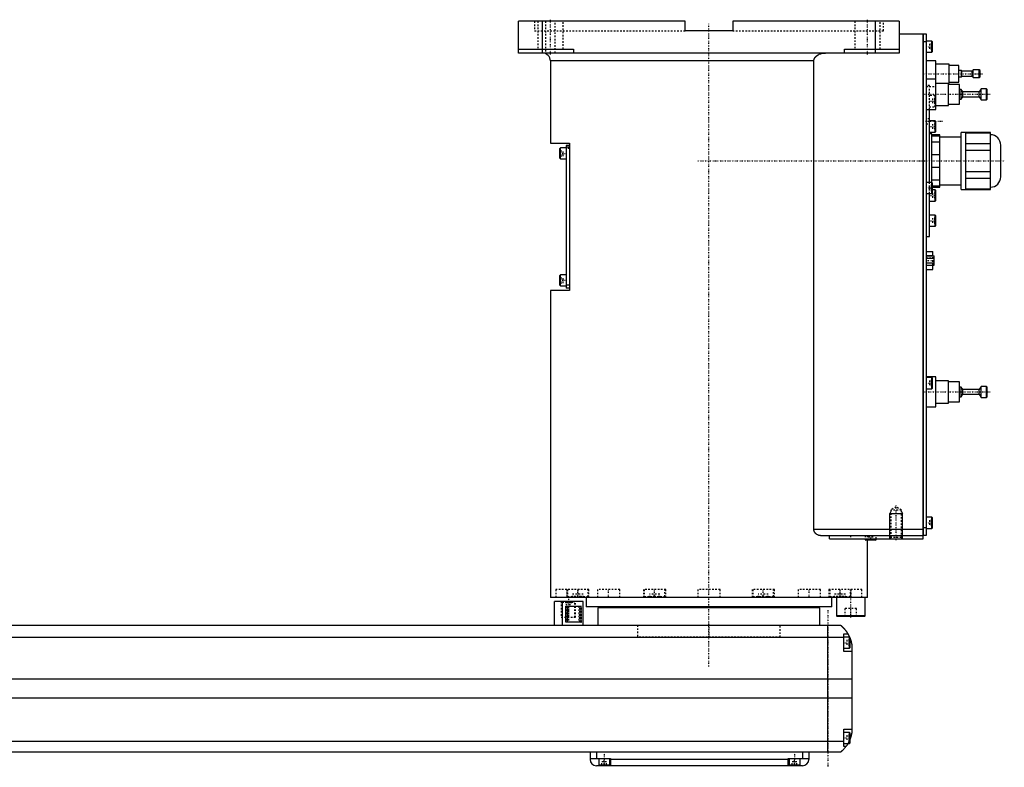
# Model space of a CAD drawing. Extents: x -1056 to 186, y -123 to 447.
# Tile 4 of 4: x -435 to 186, y -82 to 389. Entities that reach past the tile are written whole.
import ezdxf

# ---------------------------------------------------------------- set-up
doc = ezdxf.new("R2010")
doc.units = 0
doc.linetypes.add('CENTER', pattern=[1.5, 0.45, -0.5, 0.05, -0.5])
doc.linetypes.add('DASHED', pattern=[2, 1, -1])
for name, color, linetype in [('AM_0', 7, 'CONTINUOUS'), ('AM_10', 7, 'CONTINUOUS'), ('AM_3', 7, 'DASHED'), ('AM_7', 7, 'CENTER')]:
    doc.layers.add(name, color=color, linetype=linetype)

msp = doc.modelspace()

# ---------------------------------------------------------------- linework, layer by layer
at = {"layer": 'AM_0', "color": 7, "linetype": 'CONTINUOUS'}
for p, q in [((-120, 368), (-120, 388)), ((-15, 388), (-120, 388)), ((-105, 368), (-105, 388)), ((-15, 382), (-15, 388)), ((15, 388), (15, 382)), ((120, 388), (15, 388)), ((105, 368), (105, 388)), ((120, 388), (120, 368)), ((15, 382), (-15, 382)), ((120, 380), (135, 380)), ((135, 62), (135, 380)), ((135, 379.95), (135.05, 379.95)), ((135.05, 380), (135.05, 64)), ((135.05, 380), (137, 380)), ((137, 380), (137, 64)), ((135, 374.95), (135.05, 374.95)), ((137, 375), (135.05, 375)), ((140.6, 375.5), (137, 375.5)), ((141, 375.1), (140.6, 375.5)), ((140.6, 368.5), (140.6, 375.5)), ((141, 368.9), (141, 375.1)), ((-120, 370.5), (-85.5, 370.5)), ((120, 368), (-120, 368)), ((-85.5, 370.5), (-85.5, 368)), ((85.5, 368), (85.5, 370.5)), ((85.5, 370.5), (120, 370.5)), ((137, 368.5), (140.6, 368.5)), ((140.6, 368.5), (141, 368.9)), ((-100, 363), (-100, 311.3)), ((66.14, 363), (-100, 363)), ((66.14, 68), (66.14, 363)), ((143, 363), (137, 363)), ((143, 332.5), (143, 363)), ((151.5, 361), (143, 361)), ((151.5, 349), (151.5, 361)), ((157.5, 360.25), (151.5, 360.25)), ((157.5, 349.75), (157.5, 360.25)), ((159.2, 357), (157.5, 357)), ((159.5, 356.5), (159.2, 357)), ((159.2, 353), (159.2, 357)), ((166, 356.5), (159.5, 356.5)), ((159.5, 353.5), (159.5, 356.5)), ((166.6, 357.5), (166, 356.5)), ((166, 353.5), (166, 356.5)), ((170.5, 357.5), (166.6, 357.5)), ((166.6, 352.5), (166.6, 357.5)), ((171, 357), (170.5, 357.5)), ((170.5, 352.5), (170.5, 357.5)), ((171, 353), (171, 357)), ((143, 351.5), (137, 351.5)), ((143, 349), (151.5, 349)), ((151, 335), (151, 349)), ((158, 348.25), (151, 348.25)), ((151.5, 349.75), (157.5, 349.75)), ((157.5, 353), (159.2, 353)), ((158, 335.75), (158, 348.25)), ((159.2, 353), (159.5, 353.5)), ((159.5, 353.5), (166, 353.5)), ((166, 353.5), (166.6, 352.5)), ((166.6, 352.5), (170.5, 352.5)), ((170.5, 352.5), (171, 353)), ((159.1, 345), (158, 345)), ((160, 343.5), (159.1, 345)), ((159.1, 339), (159.1, 345)), ((170.5, 343.5), (160, 343.5)), ((160, 340.5), (160, 343.5)), ((171.7, 345.5), (170.5, 343.5)), ((170.5, 340.5), (170.5, 343.5)), ((175, 345.5), (171.7, 345.5)), ((171.7, 338.5), (171.7, 345.5)), ((175.5, 345), (175, 345.5)), ((175, 338.5), (175, 345.5)), ((175.5, 339), (175.5, 345)), ((151, 335.75), (158, 335.75)), ((158, 339), (159.1, 339)), ((159.1, 339), (160, 340.5)), ((160, 340.5), (170.5, 340.5)), ((170.5, 340.5), (171.7, 338.5)), ((171.7, 338.5), (175, 338.5)), ((175, 338.5), (175.5, 339)), ((137, 332.5), (143, 332.5)), ((139, 286.5), (139, 332.5)), ((143, 335), (151, 335)), ((142.6, 325.25), (139, 325.25)), ((143, 324.85), (142.6, 325.25)), ((142.6, 318.25), (142.6, 325.25)), ((143, 318.65), (143, 324.85)), ((139, 318.25), (142.6, 318.25)), ((140.5, 317), (139, 317)), ((140.5, 286.49), (140.5, 317)), ((142.6, 318.25), (143, 318.65)), ((162, 318), (159, 318)), ((159, 282), (159, 318)), ((162, 282), (162, 318)), ((177.5, 317.88), (162, 317.88)), ((162, 317.73), (177.5, 317.73)), ((177.5, 282.12), (177.5, 317.88)), ((-100, 311.3), (-88, 311.3)), ((-88, 311.3), (-88, 218.3)), ((145.5, 316.5), (140.5, 316.5)), ((140.5, 315.87), (145.5, 315.87)), ((145.5, 311.84), (140.5, 311.84)), ((145.5, 283.5), (145.5, 316.5)), ((159, 315), (145.5, 315)), ((177.5, 310.85), (162, 310.85)), ((-93.6, 308.3), (-94, 307.9)), ((-94, 301.7), (-94, 307.9)), ((-90, 308.3), (-93.6, 308.3)), ((-93.6, 301.3), (-93.6, 308.3)), ((-88, 309.8), (-90, 309.8)), ((-90, 309.8), (-90, 219.8)), ((-88, 308.8), (-90, 308.8)), ((162, 306.88), (177.5, 306.88)), ((184, 290), (184, 310)), ((-94, 301.7), (-93.6, 301.3)), ((-93.6, 301.3), (-90, 301.3)), ((140.5, 304.03), (145.5, 304.03)), ((145.5, 295.97), (140.5, 295.97)), ((177.5, 293.12), (162, 293.12)), ((140.6, 286.5), (137, 286.5)), ((140.5, 288.16), (145.5, 288.16)), ((141, 286.1), (140.6, 286.5)), ((140.6, 279.5), (140.6, 286.5)), ((141, 279.9), (141, 286.1)), ((162, 289.15), (177.5, 289.15)), ((137, 279.5), (140.6, 279.5)), ((139, 252.5), (139, 279.5)), ((140.6, 279.5), (141, 279.9)), ((145.5, 284.13), (141, 284.13)), ((141, 283.5), (145.5, 283.5)), ((142.6, 281.75), (141, 281.75)), ((143, 281.35), (142.6, 281.75)), ((142.6, 274.75), (142.6, 281.75)), ((143, 275.15), (143, 281.35)), ((145.5, 285), (159, 285)), ((159, 282), (162, 282)), ((177.5, 282.27), (162, 282.27)), ((162, 282.12), (177.5, 282.12)), ((139, 274.75), (142.6, 274.75)), ((142.6, 274.75), (143, 275.15)), ((142.6, 265.83), (139, 265.83)), ((143, 265.43), (142.6, 265.83)), ((142.6, 258.83), (142.6, 265.83)), ((143, 259.23), (143, 265.43)), ((139, 258.83), (142.6, 258.83)), ((142.6, 258.83), (143, 259.23)), ((137, 252.5), (139, 252.5)), ((137, 243), (141.1, 243)), ((141.1, 240.19), (141.1, 243)), ((137, 240.47), (141.1, 240.47)), ((137, 240.19), (142, 240.19)), ((137, 238.74), (142, 238.74)), ((142, 234.41), (142, 240.19)), ((137, 235.86), (142, 235.86)), ((137, 234.41), (142, 234.41)), ((137, 231.6), (141.1, 231.6)), ((141.1, 231.6), (141.1, 234.41)), ((-93.6, 228.3), (-94, 227.9)), ((-94, 221.7), (-94, 227.9)), ((-90, 228.3), (-93.6, 228.3)), ((-93.6, 221.3), (-93.6, 228.3)), ((-100, 218.3), (-100, 25)), ((-88, 218.3), (-100, 218.3)), ((-94, 221.7), (-93.6, 221.3)), ((-93.6, 221.3), (-90, 221.3)), ((-88, 221.8), (-90, 221.8)), ((-88, 219.8), (-90, 219.8)), ((143, 164), (137, 164)), ((140.6, 163.5), (137, 163.5)), ((141, 163.1), (140.6, 163.5)), ((140.6, 156.5), (140.6, 163.5)), ((141, 156.9), (141, 163.1)), ((143, 145), (143, 164)), ((151, 161.5), (143, 161.5)), ((151, 147.5), (151, 161.5)), ((137, 156.5), (140.6, 156.5)), ((140.6, 156.5), (141, 156.9)), ((158, 160.75), (151, 160.75)), ((158, 148.25), (158, 160.75)), ((159.1, 157.5), (158, 157.5)), ((160, 156), (159.1, 157.5)), ((159.1, 151.5), (159.1, 157.5)), ((170.5, 156), (160, 156)), ((160, 153), (160, 156)), ((171.7, 158), (170.5, 156)), ((170.5, 153), (170.5, 156)), ((175, 158), (171.7, 158)), ((171.7, 151), (171.7, 158)), ((175.5, 157.5), (175, 158)), ((175, 151), (175, 158)), ((175.5, 151.5), (175.5, 157.5)), ((158, 151.5), (159.1, 151.5)), ((159.1, 151.5), (160, 153)), ((160, 153), (170.5, 153)), ((170.5, 153), (171.7, 151)), ((171.7, 151), (175, 151)), ((175, 151), (175.5, 151.5)), ((137, 145), (143, 145)), ((143, 147.5), (151, 147.5)), ((151, 148.25), (158, 148.25)), ((140.6, 75.5), (137, 75.5)), ((141, 75.1), (140.6, 75.5)), ((140.6, 68.5), (140.6, 75.5)), ((141, 68.9), (141, 75.1)), ((135, 69.05), (135.05, 69.05)), ((135.05, 69), (137, 69)), ((137, 68.5), (140.6, 68.5)), ((140.6, 68.5), (141, 68.9)), ((66.14, 68), (135, 68)), ((70.42, 64), (135, 64)), ((75.99, 62), (75.99, 64)), ((135, 64.05), (135.05, 64.05)), ((137, 64), (135.05, 64)), ((75.99, 62), (135, 62)), ((98.5, 62), (98.5, 61.4)), ((98.5, 61.4), (98.9, 61)), ((105.5, 61.4), (98.5, 61.4)), ((105.1, 61), (98.9, 61)), ((100, 25), (100, 61)), ((105.1, 61), (105.5, 61.4)), ((105.5, 61.4), (105.5, 62)), ((100, 25), (-100, 25)), ((-88.79, 25.01), (-88.79, 25)), ((-77.5, 25), (-77.5, 19)), ((40.35, 25), (40.35, 25)), ((77.5, 19), (77.5, 25)), ((80.5, 25), (80.5, 13.4)), ((88.79, 25), (88.79, 25.01)), ((98.5, 13.4), (98.5, 25)), ((-97.35, 7.5), (-97.35, 22.5)), ((-79.35, 22.5), (-97.35, 22.5)), ((-92.35, 7.5), (-92.35, 22.5)), ((-90.27, 19.5), (-80.84, 19.5)), ((-90.27, 9.5), (-90.27, 19.5)), ((-89.16, 9.5), (-89.16, 19.5)), ((-80.84, 19.5), (-80.84, 9.5)), ((-79.35, 7.5), (-79.35, 22.5)), ((77.5, 19), (-77.5, 19)), ((-55, 19), (-55, 18.5)), ((55, 18.5), (55, 19)), ((-70, 18.5), (-70, 7.5)), ((70, 18.5), (-70, 18.5)), ((70, 7.5), (70, 18.5)), ((80.5, 13.4), (80.9, 13)), ((98.5, 13.4), (80.5, 13.4)), ((98.1, 13), (80.9, 13)), ((98.1, 13), (98.5, 13.4)), ((-667, 7.5), (83, 7.5)), ((-80.84, 9.5), (-90.27, 9.5)), ((75, -72.5), (75, 7.5)), ((85, -9), (85, 2)), ((85, 2), (87.65, 2)), ((88.6, 0), (85, 0)), ((89, -0.4), (88.6, 0)), ((88.6, -7), (88.6, 0)), ((85, -0.2), (-669, -0.2)), ((89, -6.6), (89, -0.4)), ((90, -4.5), (90, -60.5)), ((85, -7), (88.6, -7)), ((90, -9), (85, -9)), ((88.6, -7), (89, -6.6)), ((90, -26.54), (-674, -26.54)), ((90, -38.4), (-674, -38.4)), ((85, -69), (85, -58)), ((85, -58), (90, -58)), ((88.6, -60), (85, -60)), ((89, -60.4), (88.6, -60)), ((88.6, -67), (88.6, -60)), ((89, -66.6), (89, -60.4)), ((85, -65.78), (-669, -65.78)), ((85, -67), (88.6, -67)), ((88.6, -67), (89, -66.6)), ((83, -72.5), (-667, -72.5)), ((-75, -72.5), (-75, -77)), ((-71, -72.5), (-71, -76.5)), ((59, -72.5), (59, -76.5)), ((63, -72.5), (63, -77)), ((86.34, -69), (85, -69)), ((-75, -76.5), (-62, -76.5)), ((-69.5, -76.5), (-69.5, -80.5)), ((-69.5, -80.5), (-62.5, -80.5)), ((-66, -81), (-66, -80.5)), ((-62.5, -80.5), (-62.5, -76.5)), ((-62, -76.5), (-62, -81)), ((50, -77), (-62, -77)), ((50, -76.5), (63, -76.5)), ((50, -81), (50, -76.5)), ((50.5, -76.5), (50.5, -80.5)), ((50.5, -80.5), (57.5, -80.5)), ((54, -81), (54, -80.5)), ((57.5, -80.5), (57.5, -76.5)), ((59, -81), (-71, -81))]:
    msp.add_line(p, q, dxfattribs=at)
for points in [[(66.14, 363, 0), (66.14, 363.04, 0), (66.15, 363.13, 0), (66.15, 363.22, 0), (66.15, 363.26, 0), (66.16, 363.31, 0), (66.17, 363.4, 0), (66.18, 363.49, 0), (66.19, 363.58, 0), (66.21, 363.67, 0), (66.23, 363.76, 0), (66.24, 363.8, 0), (66.25, 363.85, 0), (66.28, 363.94, 0), (66.3, 364.02, 0), (66.33, 364.11, 0), (66.36, 364.2, 0), (66.4, 364.28, 0), (66.41, 364.32, 0), (66.43, 364.37, 0), (66.47, 364.45, 0), (66.5, 364.53, 0), (66.52, 364.57, 0), (66.54, 364.6, 0), (66.58, 364.68, 0), (66.62, 364.76, 0), (66.65, 364.79, 0), (66.67, 364.83, 0), (66.71, 364.91, 0), (66.76, 364.98, 0), (66.81, 365.06, 0), (66.86, 365.13, 0), (66.92, 365.21, 0), (66.94, 365.24, 0), (66.97, 365.28, 0), (67.03, 365.35, 0), (67.09, 365.42, 0), (67.15, 365.49, 0), (67.21, 365.56, 0), (67.27, 365.63, 0), (67.3, 365.67, 0), (67.33, 365.7, 0), (67.4, 365.77, 0), (67.46, 365.83, 0), (67.53, 365.89, 0), (67.6, 365.96, 0), (67.66, 366.02, 0), (67.7, 366.05, 0), (67.73, 366.08, 0), (67.8, 366.13, 0), (67.87, 366.19, 0), (67.93, 366.24, 0), (68, 366.29, 0), (68.07, 366.35, 0), (68.11, 366.37, 0), (68.14, 366.4, 0), (68.21, 366.45, 0), (68.29, 366.5, 0), (68.36, 366.55, 0), (68.44, 366.6, 0), (68.51, 366.65, 0), (68.55, 366.67, 0), (68.59, 366.7, 0), (68.67, 366.74, 0), (68.75, 366.79, 0), (68.79, 366.81, 0), (68.83, 366.84, 0), (68.91, 366.88, 0), (68.99, 366.93, 0), (69.03, 366.95, 0), (69.07, 366.97, 0), (69.16, 367.01, 0), (69.24, 367.05, 0), (69.53, 367.19, 0), (70.04, 367.4, 0), (70.53, 367.56, 0), (71.05, 367.7, 0), (71.59, 367.82, 0), (71.86, 367.87, 0), (72.14, 367.91, 0), (72.69, 367.97, 0), (73.23, 368, 0), (73.48, 368, 0)], [(70.42, 64, 0), (70.27, 64, 0), (69.97, 64.02, 0), (69.66, 64.07, 0), (69.5, 64.1, 0), (69.34, 64.14, 0), (69.03, 64.24, 0), (68.72, 64.36, 0), (68.41, 64.5, 0), (68.12, 64.67, 0), (67.83, 64.86, 0), (67.69, 64.97, 0), (67.67, 64.99, 0), (67.62, 65.02, 0), (67.58, 65.06, 0), (67.55, 65.08, 0), (67.53, 65.1, 0), (67.49, 65.14, 0), (67.45, 65.17, 0), (67.4, 65.21, 0), (67.36, 65.25, 0), (67.32, 65.3, 0), (67.3, 65.32, 0), (67.28, 65.34, 0), (67.24, 65.38, 0), (67.2, 65.42, 0), (67.16, 65.47, 0), (67.12, 65.51, 0), (67.08, 65.56, 0), (67.06, 65.58, 0), (67.04, 65.6, 0), (67, 65.65, 0), (66.96, 65.7, 0), (66.92, 65.75, 0), (66.88, 65.8, 0), (66.84, 65.86, 0), (66.83, 65.88, 0), (66.81, 65.91, 0), (66.77, 65.96, 0), (66.74, 66.02, 0), (66.7, 66.07, 0), (66.67, 66.13, 0), (66.63, 66.19, 0), (66.62, 66.22, 0), (66.6, 66.25, 0), (66.57, 66.31, 0), (66.54, 66.37, 0), (66.51, 66.43, 0), (66.48, 66.49, 0), (66.45, 66.55, 0), (66.44, 66.58, 0), (66.42, 66.61, 0), (66.4, 66.68, 0), (66.37, 66.74, 0), (66.36, 66.77, 0), (66.35, 66.81, 0), (66.33, 66.87, 0), (66.31, 66.94, 0), (66.3, 66.97, 0), (66.29, 67, 0), (66.27, 67.07, 0), (66.25, 67.14, 0), (66.23, 67.21, 0), (66.22, 67.27, 0), (66.21, 67.34, 0), (66.2, 67.38, 0), (66.19, 67.41, 0), (66.18, 67.48, 0), (66.17, 67.55, 0), (66.16, 67.62, 0), (66.16, 67.69, 0), (66.15, 67.76, 0), (66.15, 67.79, 0), (66.15, 67.83, 0), (66.15, 67.9, 0), (66.14, 67.97, 0), (66.14, 68, 0)], [(83, 7.5, 0), (83, 7.5, 0), (83, 7.5, 0), (83, 7.5, 0), (83.01, 7.5, 0), (83.01, 7.49, 0), (83.01, 7.49, 0), (83.02, 7.49, 0), (83.02, 7.48, 0), (83.03, 7.47, 0), (83.04, 7.47, 0), (83.05, 7.46, 0), (83.05, 7.46, 0), (83.06, 7.45, 0), (83.08, 7.44, 0), (83.09, 7.42, 0), (83.11, 7.41, 0), (83.12, 7.4, 0), (83.13, 7.39, 0), (83.14, 7.38, 0), (83.16, 7.37, 0), (83.18, 7.35, 0), (83.19, 7.34, 0), (83.2, 7.33, 0), (83.23, 7.31, 0), (83.25, 7.29, 0), (83.27, 7.28, 0), (83.28, 7.27, 0), (83.3, 7.24, 0), (83.33, 7.22, 0), (83.36, 7.2, 0), (83.39, 7.17, 0), (83.42, 7.14, 0), (83.44, 7.13, 0), (83.46, 7.11, 0), (83.49, 7.08, 0), (83.52, 7.05, 0), (83.56, 7.02, 0), (83.6, 6.99, 0), (83.63, 6.96, 0), (83.65, 6.94, 0), (83.67, 6.92, 0), (83.71, 6.89, 0), (83.75, 6.85, 0), (83.79, 6.81, 0), (83.83, 6.77, 0), (83.88, 6.74, 0), (83.9, 6.72, 0), (83.92, 6.69, 0), (83.96, 6.65, 0), (84.01, 6.61, 0), (84.06, 6.57, 0), (84.1, 6.52, 0), (84.15, 6.48, 0), (84.17, 6.46, 0), (84.2, 6.43, 0), (84.25, 6.39, 0), (84.29, 6.34, 0), (84.34, 6.29, 0), (84.39, 6.24, 0), (84.44, 6.19, 0), (84.47, 6.17, 0), (84.49, 6.14, 0), (84.54, 6.09, 0), (84.6, 6.04, 0), (84.62, 6.01, 0), (84.65, 5.98, 0), (84.7, 5.93, 0), (84.75, 5.87, 0), (84.78, 5.85, 0), (84.81, 5.82, 0), (84.86, 5.76, 0), (84.91, 5.71, 0), (84.97, 5.65, 0), (85.02, 5.59, 0), (85.07, 5.53, 0), (85.1, 5.5, 0), (85.13, 5.47, 0), (85.18, 5.41, 0), (85.24, 5.35, 0), (85.29, 5.28, 0), (85.35, 5.22, 0), (85.41, 5.16, 0), (85.43, 5.12, 0), (85.46, 5.09, 0), (85.52, 5.02, 0), (85.58, 4.96, 0), (85.63, 4.89, 0), (85.69, 4.82, 0), (85.75, 4.75, 0), (85.78, 4.72, 0), (85.81, 4.68, 0), (85.86, 4.61, 0), (85.92, 4.54, 0), (85.98, 4.46, 0), (86.04, 4.39, 0), (86.1, 4.32, 0), (86.13, 4.28, 0), (86.15, 4.24, 0), (86.21, 4.16, 0), (86.27, 4.09, 0), (86.33, 4.01, 0), (86.39, 3.93, 0), (86.45, 3.85, 0), (86.48, 3.81, 0), (86.51, 3.77, 0), (86.56, 3.69, 0), (86.62, 3.61, 0), (86.65, 3.57, 0), (86.68, 3.52, 0), (86.74, 3.44, 0), (86.8, 3.36, 0), (86.83, 3.32, 0), (86.85, 3.27, 0), (86.91, 3.19, 0), (86.97, 3.1, 0), (87.02, 3.02, 0), (87.08, 2.93, 0), (87.14, 2.84, 0), (87.16, 2.8, 0), (87.19, 2.76, 0), (87.25, 2.67, 0), (87.3, 2.58, 0), (87.49, 2.27, 0), (87.65, 2, 0)], [(87.65, 2, 0), (87.65, 2, 0), (87.66, 1.98, 0), (87.67, 1.96, 0), (87.68, 1.94, 0), (87.7, 1.91, 0), (87.73, 1.86, 0), (87.77, 1.79, 0), (87.82, 1.7, 0), (87.87, 1.6, 0), (87.93, 1.49, 0), (87.96, 1.43, 0), (88, 1.36, 0), (88.07, 1.23, 0), (88.14, 1.08, 0), (88.22, 0.92, 0), (88.31, 0.76, 0), (88.39, 0.58, 0), (88.43, 0.49, 0), (88.47, 0.4, 0), (88.56, 0.21, 0), (88.65, 0.01, 0), (88.69, -0.09, 0)], [(89, -0.86, 0), (89.03, -0.95, 0), (89.1, -1.14, 0), (89.17, -1.33, 0), (89.21, -1.43, 0), (89.24, -1.52, 0), (89.31, -1.72, 0), (89.37, -1.92, 0), (89.43, -2.13, 0), (89.49, -2.33, 0), (89.55, -2.54, 0), (89.58, -2.64, 0), (89.61, -2.74, 0), (89.66, -2.95, 0), (89.72, -3.15, 0), (89.77, -3.36, 0), (89.81, -3.56, 0), (89.86, -3.77, 0), (89.88, -3.87, 0), (89.9, -3.97, 0), (89.94, -4.18, 0), (89.98, -4.39, 0), (90, -4.5, 0)], [(90, -60.5, 0), (89.98, -60.59, 0), (89.95, -60.78, 0), (89.91, -60.97, 0), (89.89, -61.07, 0), (89.87, -61.17, 0), (89.83, -61.37, 0), (89.78, -61.57, 0), (89.73, -61.78, 0), (89.68, -61.99, 0), (89.63, -62.2, 0), (89.6, -62.3, 0), (89.57, -62.41, 0), (89.51, -62.61, 0), (89.45, -62.82, 0), (89.38, -63.03, 0), (89.32, -63.24, 0), (89.25, -63.44, 0), (89.22, -63.54, 0), (89.18, -63.64, 0), (89.11, -63.84, 0), (89.04, -64.04, 0), (89, -64.14, 0)], [(87.65, -67, 0), (87.59, -67.1, 0), (87.48, -67.29, 0), (87.37, -67.47, 0), (87.32, -67.55, 0), (87.27, -67.64, 0), (87.16, -67.8, 0), (87.06, -67.96, 0), (86.96, -68.11, 0), (86.87, -68.25, 0), (86.78, -68.38, 0), (86.74, -68.44, 0), (86.7, -68.5, 0), (86.62, -68.61, 0), (86.55, -68.71, 0), (86.49, -68.79, 0), (86.44, -68.86, 0), (86.4, -68.92, 0), (86.38, -68.94, 0), (86.37, -68.96, 0), (86.35, -68.98, 0), (86.34, -69, 0), (86.34, -69, 0)], [(86.34, -69, 0), (86.2, -69.19, 0), (85.92, -69.55, 0), (85.64, -69.89, 0), (85.5, -70.05, 0), (85.36, -70.21, 0), (85.1, -70.51, 0), (84.84, -70.78, 0), (84.59, -71.04, 0), (84.45, -71.19, 0), (84.41, -71.23, 0), (84.37, -71.27, 0), (84.35, -71.29, 0), (84.33, -71.31, 0), (84.29, -71.34, 0), (84.25, -71.38, 0), (84.21, -71.42, 0), (84.17, -71.45, 0), (84.14, -71.49, 0), (84.12, -71.51, 0), (84.1, -71.53, 0), (84.06, -71.56, 0), (84.03, -71.6, 0), (84.01, -71.61, 0), (83.99, -71.63, 0), (83.96, -71.66, 0), (83.92, -71.69, 0), (83.9, -71.71, 0), (83.89, -71.73, 0), (83.85, -71.76, 0), (83.82, -71.79, 0), (83.79, -71.82, 0), (83.75, -71.85, 0), (83.72, -71.88, 0), (83.71, -71.89, 0), (83.69, -71.91, 0), (83.66, -71.93, 0), (83.63, -71.96, 0), (83.6, -71.99, 0), (83.57, -72.01, 0), (83.54, -72.04, 0), (83.53, -72.05, 0), (83.52, -72.06, 0), (83.49, -72.09, 0), (83.46, -72.11, 0), (83.44, -72.13, 0), (83.41, -72.15, 0), (83.39, -72.17, 0), (83.38, -72.18, 0), (83.37, -72.19, 0), (83.34, -72.21, 0), (83.32, -72.23, 0), (83.3, -72.25, 0), (83.28, -72.27, 0), (83.26, -72.28, 0), (83.25, -72.29, 0), (83.24, -72.3, 0), (83.22, -72.31, 0), (83.2, -72.33, 0), (83.19, -72.34, 0), (83.17, -72.36, 0), (83.16, -72.37, 0), (83.15, -72.38, 0), (83.14, -72.38, 0), (83.13, -72.39, 0), (83.11, -72.41, 0), (83.11, -72.41, 0), (83.1, -72.42, 0), (83.09, -72.43, 0), (83.08, -72.43, 0), (83.07, -72.44, 0), (83.07, -72.44, 0), (83.06, -72.45, 0), (83.05, -72.46, 0), (83.04, -72.46, 0), (83.04, -72.47, 0), (83.03, -72.48, 0), (83.03, -72.48, 0), (83.02, -72.48, 0), (83.02, -72.49, 0), (83.01, -72.49, 0), (83, -72.5, 0), (83, -72.5, 0)]]:
    msp.add_polyline3d(points, dxfattribs=at)
for centre, radius, start, end in [((-105, 363), 5, 0, 90), ((177.5, 310), 6.5, 0, 90), ((177.5, 290), 6.5, 270, 0), ((-71, -77), 4, 180, 270), ((59, -77), 4, 270, 0)]:
    msp.add_arc(centre, radius, start, end, dxfattribs=at)
at = {"layer": 'AM_10', "color": 7, "linetype": 'CONTINUOUS'}
for p, q in [((114.68, 79.17), (114, 78)), ((114, 62), (114, 78)), ((114, 78), (122, 78)), ((121.32, 79.17), (122, 78)), ((122, 62), (122, 78))]:
    msp.add_line(p, q, dxfattribs=at)
at = {"layer": 'AM_3', "color": 6, "linetype": 'DASHED'}
for p, q in [((-110, 388), (-110, 382)), ((-108, 388), (-108, 370.5)), ((-103, 388), (-103, 368)), ((-97, 368), (-97, 388)), ((-92, 370.5), (-92, 388)), ((92, 388), (92, 370.5)), ((108, 370.5), (108, 388)), ((110, 382), (110, 388)), ((-110, 382), (-15, 382)), ((15, 382), (110, 382)), ((139, 373.73), (139, 370.27)), ((141, 373.73), (139, 373.73)), ((141, 372.87), (139, 372.87)), ((141, 371.13), (139, 371.13)), ((141, 370.27), (139, 370.27)), ((139, 347.5), (137, 347.5)), ((137, 347), (143, 347)), ((139, 332.5), (139, 347.5)), ((142.6, 341.17), (139, 341.17)), ((141, 339.4), (141, 335.94)), ((143, 339.4), (141, 339.4)), ((143, 338.54), (141, 338.54)), ((143, 336.81), (141, 336.81)), ((143, 335.94), (141, 335.94)), ((143, 340.77), (142.6, 341.17)), ((142.6, 334.17), (142.6, 341.17)), ((139, 334.17), (142.6, 334.17)), ((142.6, 334.17), (143, 334.57)), ((139, 326.65), (137, 326.65)), ((137, 323.35), (139, 323.35)), ((141, 323.25), (141, 320.25)), ((143, 323.25), (141, 323.25)), ((143, 321.75), (141, 321.75)), ((143, 320.25), (141, 320.25)), ((-94, 306.53), (-92, 306.53)), ((-94, 305.67), (-92, 305.67)), ((-92, 303.07), (-92, 306.53)), ((-88, 307.8), (-90, 307.8)), ((-94, 303.93), (-92, 303.93)), ((-94, 303.07), (-92, 303.07)), ((139, 279.5), (139, 286.5)), ((140.5, 283), (140.5, 286.49)), ((141, 284.73), (139, 284.73)), ((141, 283.87), (139, 283.87)), ((139, 283), (140.5, 283)), ((141, 282.13), (139, 282.13)), ((141, 281.75), (139, 281.75)), ((141, 281.27), (139, 281.27)), ((141, 284.13), (140.5, 284.13)), ((140.5, 283.5), (141, 283.5)), ((141, 279.75), (141, 276.75)), ((143, 279.75), (141, 279.75)), ((143, 278.25), (141, 278.25)), ((143, 276.75), (141, 276.75)), ((143, 264.06), (141, 264.06)), ((141, 264.06), (141, 260.6)), ((143, 263.19), (141, 263.19)), ((143, 261.46), (141, 261.46)), ((143, 260.6), (141, 260.6)), ((142, 238.85), (137, 238.85)), ((141.1, 234.41), (141.1, 240.19)), ((137, 235.87), (141.1, 235.87)), ((137, 235.75), (142, 235.75)), ((-94, 226.53), (-92, 226.53)), ((-94, 225.67), (-92, 225.67)), ((-94, 223.93), (-92, 223.93)), ((-92, 223.07), (-92, 226.53)), ((-94, 223.07), (-92, 223.07)), ((139, 161.73), (139, 158.27)), ((141, 161.73), (139, 161.73)), ((141, 160.87), (139, 160.87)), ((141, 159.13), (139, 159.13)), ((141, 158.27), (139, 158.27)), ((118, 82), (114.68, 80.08)), ((121.32, 80.08), (118, 82)), ((114.68, 80.08), (114.68, 62.68)), ((121.32, 80.08), (114.68, 80.08)), ((121.32, 62.68), (121.32, 80.08)), ((139, 73.73), (139, 70.27)), ((141, 73.73), (139, 73.73)), ((141, 72.87), (139, 72.87)), ((141, 71.13), (139, 71.13)), ((141, 70.27), (139, 70.27)), ((89.3, 64), (89.3, 62)), ((98.5, 64), (98.5, 62)), ((100, 61), (100, 64)), ((100.5, 61), (100.5, 63)), ((103.5, 63), (100.5, 63)), ((102, 61), (102, 63)), ((103.5, 61), (103.5, 63)), ((105.5, 62), (105.5, 64)), ((114.68, 62.68), (114, 62)), ((121.32, 62.68), (114.68, 62.68)), ((122, 62), (121.32, 62.68)), ((100, 61), (98.9, 61)), ((-96.5, 30), (-96.5, 25)), ((-75.69, 30), (-96.5, 30)), ((-89.69, 30), (-89.69, 25)), ((-89.19, 30), (-89.19, 25.4)), ((-89.19, 25.4), (-88.79, 25.01)), ((-76.19, 25.4), (-89.19, 25.4)), ((-86.12, 25), (-86.12, 27)), ((-79.25, 27), (-86.12, 27)), ((-84.8, 25), (-84.8, 27)), ((-84.01, 25), (-84.01, 27)), ((-82.5, 25), (-82.5, 30)), ((-81.36, 25), (-81.36, 27)), ((-80.58, 25), (-80.58, 27)), ((-79.25, 25), (-79.25, 27)), ((-76.59, 25), (-76.19, 25.4)), ((-76.19, 25.4), (-76.19, 30)), ((-75.69, 25), (-75.69, 30)), ((-70.29, 30), (-70.29, 25)), ((-56.29, 30), (-70.29, 30)), ((-56.29, 25), (-56.29, 30)), ((-41.25, 30), (-41.25, 25)), ((-27.25, 30), (-41.25, 30)), ((-40.75, 30), (-40.75, 25.4)), ((-40.75, 25.4), (-40.35, 25)), ((-27.75, 25.4), (-40.75, 25.4)), ((-37.45, 25), (-37.45, 27)), ((-31.05, 27), (-37.45, 27)), ((-37, 25), (-37, 27)), ((-34.7, 25), (-34.7, 27)), ((-33.8, 25), (-33.8, 27)), ((-31.5, 25), (-31.5, 27)), ((-31.05, 25), (-31.05, 27)), ((-28.15, 25), (-27.75, 25.4)), ((-27.75, 25.4), (-27.75, 30)), ((-27.25, 25), (-27.25, 30)), ((-7, 30), (-7, 25)), ((7, 30), (-7, 30)), ((7, 25), (7, 30)), ((27.25, 30), (27.25, 25)), ((41.25, 30), (27.25, 30)), ((27.75, 30), (27.75, 25.4)), ((27.75, 25.4), (28.15, 25)), ((40.75, 25.4), (27.75, 25.4)), ((31.05, 25), (31.05, 27)), ((37.45, 27), (31.05, 27)), ((31.5, 25), (31.5, 27)), ((33.8, 25), (33.8, 27)), ((34.7, 25), (34.7, 27)), ((37, 25), (37, 27)), ((37.45, 25), (37.45, 27)), ((40.35, 25), (40.75, 25.4)), ((40.75, 25.4), (40.75, 30)), ((41.25, 25), (41.25, 30)), ((56.29, 30), (56.29, 25)), ((70.29, 30), (56.29, 30)), ((70.29, 25), (70.29, 30)), ((75.69, 30), (75.69, 25)), ((96.5, 30), (75.69, 30)), ((76.19, 30), (76.19, 25.4)), ((76.19, 25.4), (76.59, 25)), ((89.19, 25.4), (76.19, 25.4)), ((79.25, 25), (79.25, 27)), ((86.12, 27), (79.25, 27)), ((80.58, 25), (80.58, 27)), ((81.36, 25), (81.36, 27)), ((82.5, 30), (82.5, 25)), ((84.01, 25), (84.01, 27)), ((84.8, 25), (84.8, 27)), ((86.12, 25), (86.12, 27)), ((88.79, 25.01), (89.19, 25.4)), ((89.19, 25.4), (89.19, 30)), ((89.69, 25), (89.69, 30)), ((96.5, 25), (96.5, 30)), ((-93.1, 22.5), (-93.1, 12.5)), ((-92.2, 22.5), (-92.6, 22.1)), ((-92.6, 22.1), (-92.6, 12.5)), ((-92.6, 22.1), (-84.6, 22.1)), ((-90.33, 22.5), (-90.33, 20.5)), ((-90.33, 20.5), (-86.87, 20.5)), ((-89.75, 19.5), (-89.75, 9.5)), ((-89.47, 22.5), (-89.47, 20.5)), ((-88.64, 19.5), (-88.64, 9.5)), ((-87.73, 22.5), (-87.73, 20.5)), ((-86.87, 22.5), (-86.87, 20.5)), ((-84.6, 22.1), (-85, 22.5)), ((-84.6, 12.5), (-84.6, 22.1)), ((-84.1, 12.5), (-84.1, 22.5)), ((-81.95, 19.5), (-81.95, 9.5)), ((-81.43, 9.5), (-81.43, 19.5)), ((-80.84, 19.5), (-80.32, 19.5)), ((-80.32, 9.5), (-80.32, 19.5)), ((-93.1, 12.5), (-84.1, 12.5)), ((86, 13), (86, 18)), ((93, 18), (86, 18)), ((89.5, 13), (89.5, 18)), ((93, 13), (93, 18)), ((-80.84, 9.5), (-80.32, 9.5)), ((-45, 7.5), (-45, 0)), ((-45, 7.5), (-45, 0)), ((45, 0), (45, 7.5)), ((45, 0), (45, 7.5)), ((45, 0), (-45, 0)), ((87, -1.77), (87, -5.23)), ((89, -1.77), (87, -1.77)), ((89, -2.63), (87, -2.63)), ((89, -4.37), (87, -4.37)), ((89, -5.23), (87, -5.23)), ((87, -61.77), (87, -65.23)), ((89, -61.77), (87, -61.77)), ((89, -62.63), (87, -62.63)), ((89, -64.37), (87, -64.37)), ((89, -65.23), (87, -65.23)), ((-67.5, -80.5), (-67.5, -78.5)), ((-64.5, -78.5), (-67.5, -78.5)), ((-66, -80.5), (-66, -76.5)), ((-64.5, -80.5), (-64.5, -78.5)), ((52.5, -80.5), (52.5, -78.5)), ((55.5, -78.5), (52.5, -78.5)), ((54, -80.5), (54, -76.5)), ((55.5, -80.5), (55.5, -78.5))]:
    msp.add_line(p, q, dxfattribs=at)
for points in [[(88.69, -0.09, 0), (88.74, -0.21, 0), (88.84, -0.46, 0), (88.95, -0.72, 0), (89, -0.86, 0)], [(89, -64.14, 0), (88.97, -64.23, 0), (88.9, -64.4, 0), (88.83, -64.57, 0), (88.8, -64.66, 0), (88.76, -64.75, 0), (88.69, -64.92, 0), (88.61, -65.09, 0), (88.54, -65.26, 0), (88.46, -65.42, 0), (88.39, -65.59, 0), (88.35, -65.67, 0), (88.31, -65.75, 0), (88.23, -65.91, 0), (88.15, -66.06, 0), (88.08, -66.22, 0), (88, -66.37, 0), (87.92, -66.51, 0), (87.88, -66.59, 0), (87.84, -66.66, 0), (87.76, -66.8, 0), (87.69, -66.93, 0), (87.65, -67, 0)]]:
    msp.add_polyline3d(points, dxfattribs=at)
at = {"layer": 'AM_7', "color": 4, "linetype": 'CENTER'}
for p, q in [((-100, 367), (-100, 389)), ((0, -18.4), (0, 386.4)), ((100, 367), (100, 389)), ((136.8, 372), (141.2, 372)), ((135.3, 355), (172.7, 355)), ((135.07, 342), (177.43, 342)), ((138.8, 337.67), (143.2, 337.67)), ((136.5, 325), (147.5, 325)), ((138.8, 321.75), (143.2, 321.75)), ((-94.2, 304.8), (-89.8, 304.8)), ((-6.95, 300), (186.25, 300)), ((136.8, 283), (141.2, 283)), ((138.8, 278.25), (143.2, 278.25)), ((138.8, 262.33), (143.2, 262.33)), ((136.75, 237.3), (142.25, 237.3)), ((-94.2, 224.8), (-89.8, 224.8)), ((136.8, 160), (141.2, 160)), ((135.07, 154.5), (177.43, 154.5)), ((118, 61), (118, 83)), ((136.8, 72), (141.2, 72)), ((102, 60.85), (102, 64.15)), ((-89.5, 24.75), (-89.5, 30.25)), ((-82.69, 24.75), (-82.69, 30.25)), ((-63.29, 24.75), (-63.29, 30.25)), ((-34.25, 24.75), (-34.25, 30.25)), ((34.25, 24.75), (34.25, 30.25)), ((63.29, 24.75), (63.29, 30.25)), ((82.69, 24.75), (82.69, 30.25)), ((89.5, 12.4), (89.5, 30.25)), ((-88.6, 24.05), (-88.6, 11.95)), ((75, 17), (75, -82)), ((0, 7.88), (0, -0.38)), ((84.8, -3.5), (89.2, -3.5)), ((84.8, -63.5), (89.2, -63.5)), ((-66, -72.1), (-66, -80.9)), ((54, -72.1), (54, -80.9))]:
    msp.add_line(p, q, dxfattribs=at)

doc.saveas('drawing.dxf')
